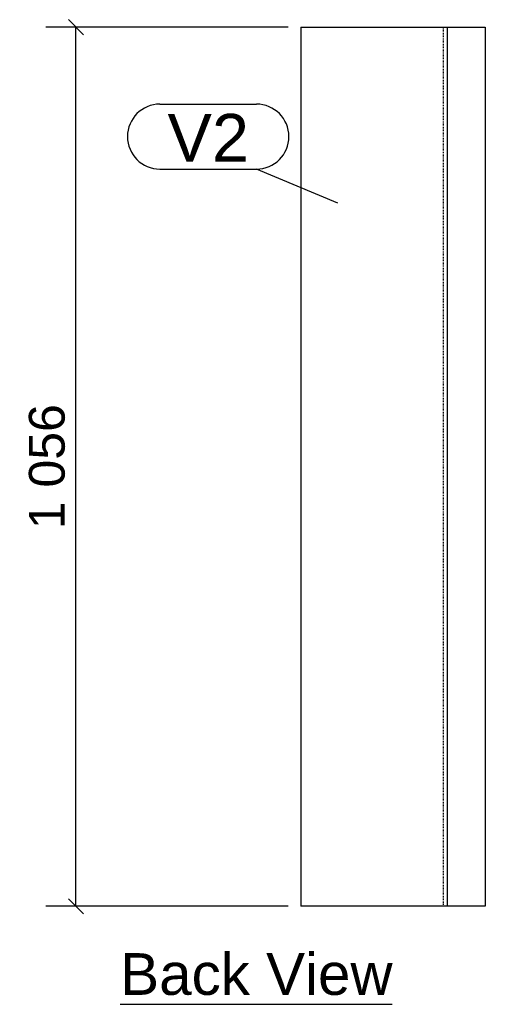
# Model space of a CAD drawing. Header units: millimetres. Extents: x 45 to 14060, y 63 to 1760.
# Tile 2 of 3: x 6942 to 7501, y 68 to 1250. Entities that reach past the tile are written whole.
import ezdxf

# ---------------------------------------------------------------- set-up
doc = ezdxf.new("R2010")
doc.units = ezdxf.units.MM
doc.linetypes.add('DXK_LINE_DOT1', pattern=[1.8814, 0.9407, -0.9407])
doc.styles.add('Arial', font='ARIAL.TTF', dxfattribs={"height": 0.2})

# ---------------------------------------------------------------- blocks, each defined once
blk = doc.blocks.new('Unknown-3644288-12 - 1224')
at = {"color": 6, "linetype": 'Continuous'}
blk.add_line((7062.7, 67.5), (7389.3, 67.5), dxfattribs=at)
at = {"color": 0, "linetype": 'Continuous'}
blk.add_wipeout([(7389.3, 78.8), (7389.3, 131.3), (7062.7, 131.3), (7062.7, 78.8)], dxfattribs=at)
at = {"color": 6, "linetype": 'Continuous', "style": 'Arial'}
blk.add_text('Back View', height=50.14, dxfattribs=at).set_placement((7062.7, 78.8))
blk = doc.blocks.new('Part-3644288-1225 - 1224')
at = {"color": 30, "linetype": 'Continuous'}
for p, q in [((7279.5, 1241.3), (7501, 1241.3)), ((7279.5, 1241.3), (7279.5, 185.3)), ((7455.5, 185.3), (7455.5, 1241.3)), ((7501, 1241.3), (7501, 185.3)), ((7501, 185.3), (7279.5, 185.3))]:
    blk.add_line(p, q, dxfattribs=at)
at = {"color": 7, "linetype": 'DXK_LINE_DOT1'}
blk.add_line((7451, 185.3), (7451, 1241.3), dxfattribs=at)
blk = doc.blocks.new('StraightDimension-3644288-1357 - 1224')
at = {"color": 7, "linetype": 'Continuous'}
for p, q in [((7018.5, 1232.2), (7000.5, 1250.3)), ((7264.5, 1241.3), (6973.5, 1241.3)), ((7009.5, 185.3), (7009.5, 1241.3)), ((7000.5, 194.3), (7018.5, 176.2)), ((7264.5, 185.3), (6973.5, 185.3))]:
    blk.add_line(p, q, dxfattribs=at)
at = {"color": 0}
blk.add_wipeout([(7005, 797.3), (6942, 797.3), (6942, 629.2), (7005, 629.2)], dxfattribs=at)
at = {"color": 96, "style": 'Arial'}
blk.add_text('1 056', height=42.98, rotation=90.0002, dxfattribs=at).set_placement((6996, 638.2))
blk = doc.blocks.new('Mark-3644288-1361 - 1224')
at = {"color": 7, "linetype": 'Continuous'}
for p, q in [((7110.4, 1148.8), (7226.2, 1148.8)), ((7110.4, 1070.8), (7226.2, 1070.8)), ((7324.1, 1029.8), (7226.2, 1070.8))]:
    blk.add_line(p, q, dxfattribs=at)
for centre, start, end in [((7110.4, 1109.8), 90, 270), ((7226.2, 1109.8), 270, 90)]:
    blk.add_arc(centre, 39, start, end, dxfattribs=at)
at = {"color": 0}
blk.add_wipeout([(7217.2, 1079.8), (7217.2, 1139.8), (7119.4, 1139.8), (7119.4, 1079.8)], dxfattribs=at)
blk.add_wipeout([(7217.2, 1079.8), (7217.2, 1139.8), (7119.4, 1139.8), (7119.4, 1079.8)], dxfattribs=at)
at = {"color": 96, "style": 'Arial'}
blk.add_text('V2', height=57.3, dxfattribs=at).set_placement((7119.4, 1079.8))

msp = doc.modelspace()

# ---------------------------------------------------------------- block references
for name in ['StraightDimension-3644288-1357 - 1224', 'Part-3644288-1225 - 1224', 'Unknown-3644288-12 - 1224']:
    msp.add_blockref(name, (0, 0))

# ---------------------------------------------------------------- next in the draw order: block references
msp.add_blockref('Mark-3644288-1361 - 1224', (0, 0))

doc.saveas('drawing.dxf')
